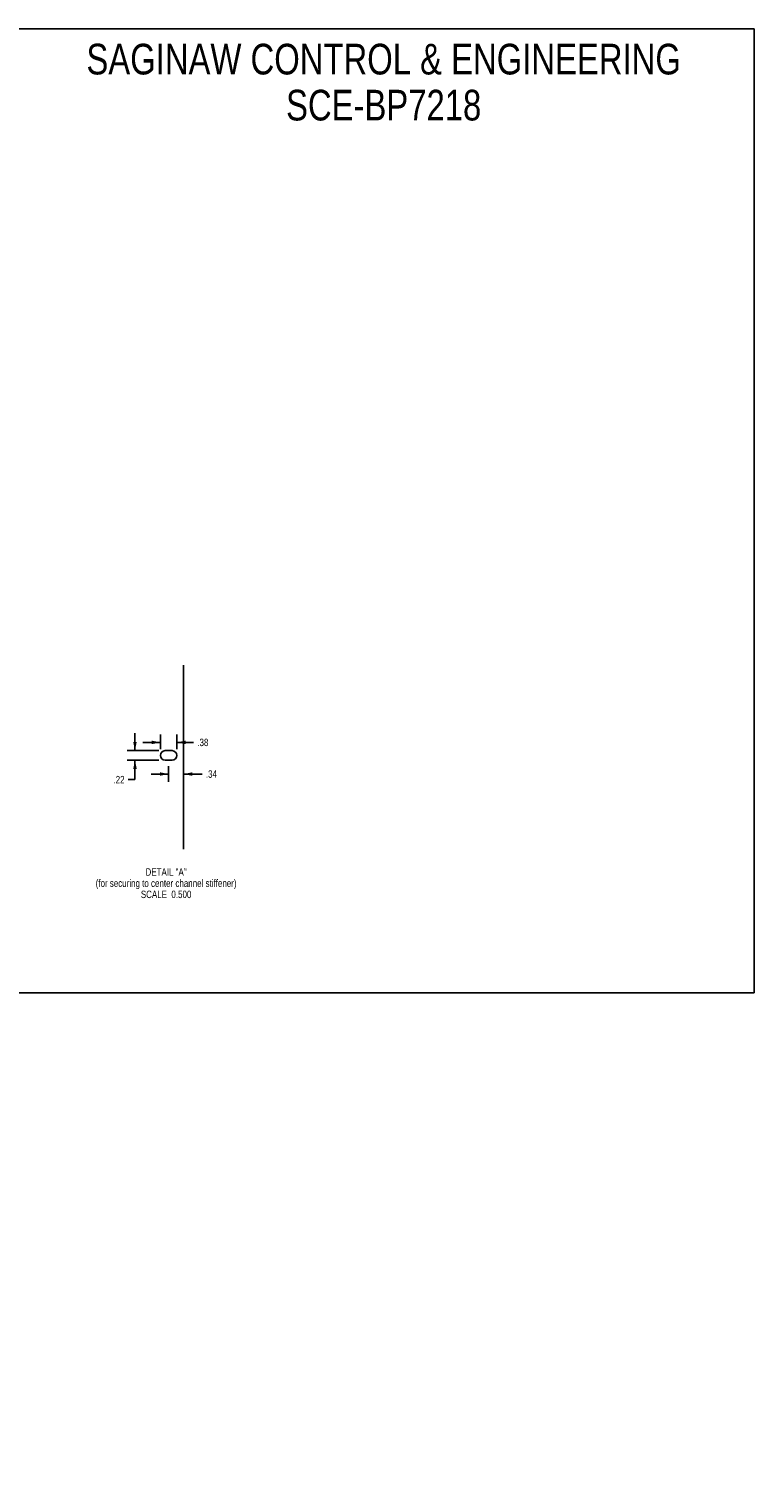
# Model space of a CAD drawing. Header units: inches. Extents: x 0 to 136, y -43 to 88.
# Tile 2 of 2: x 70 to 136, y -43 to 88. Entities that reach past the tile are written whole.
import ezdxf

# ---------------------------------------------------------------- set-up
doc = ezdxf.new("R2010")
doc.units = ezdxf.units.IN
doc.header["$LTSCALE"] = 7.48
doc.header["$MEASUREMENT"] = 0
doc.layers.get('0').update_dxf_attribs({"linetype": 'CONTINUOUS'})
doc.layers.add('02___PRT_ALL_AXES', color=7, linetype='CONTINUOUS')
doc.layers.add('DIMENSIONS', color=7, linetype='CONTINUOUS')
doc.styles.get("Standard").update_dxf_attribs({"font": 'txt', "width": 0.8})
doc.dimstyles.new('DIMSTYLE_2', dxfattribs={"dimtxt": 0.68, "dimasz": 0.8, "dimexe": 0.09, "dimexo": 0.07, "dimgap": 0.0425, "dimtad": 0, "dimtih": 1, "dimtoh": 1, "dimlfac": 0.25, "dimzin": 4, "dimdsep": 46, "dimtxsty": 'Standard', "dimblk": '_FILLED', "dimblk1": '_FILLED', "dimblk2": '_FILLED', "dimcen": 0.09, "dimadec": 0, "dimazin": 0, "dimtfac": 1, "dimtofl": 0, "dimtmove": 0, "dimatfit": 3, "dimldrblk": '_FILLED', "dimfxl": 1, "dimtolj": 1, "dimtzin": 4, "dimarcsym": 0})

# ---------------------------------------------------------------- blocks, each defined once
blk = doc.blocks.new('_FILLED')
at = {"color": 0, "linetype": 'ByBlock'}
blk.add_solid([(0, 0), (-1, 0.2), (-1, -0.2)], dxfattribs=at)
blk = doc.blocks.new('*D8')
at = {"layer": 'DIMENSIONS', "color": 2, "linetype": 'Continuous'}
for p, q in [((79.48, 22.11), (79.48, 23.71)), ((81.67, 22.11), (78.76, 22.11)), ((81.67, 21.24), (78.76, 21.24)), ((79.48, 21.24), (79.48, 19.46)), ((79.48, 19.46), (78.87, 19.46))]:
    blk.add_line(p, q, dxfattribs=at)
at = {"layer": 'DIMENSIONS', "color": 2, "linetype": 'Continuous', "xscale": 0.8, "yscale": 0.8, "zscale": 0.8}
for p, rotation in [((79.48, 22.11), 270), ((79.48, 21.24), 90)]:
    blk.add_blockref('_FILLED', p, dxfattribs=dict(at, rotation=rotation))
at = {"layer": 'DIMENSIONS', "color": 2, "linetype": 'Continuous', "insert": (78.53, 19.8), "char_height": 0.68, "width": 1.632, "attachment_point": 3, "line_spacing_factor": 0.9}
blk.add_mtext('.22', dxfattribs=at)
blk = doc.blocks.new('*D9')
at = {"layer": 'DIMENSIONS', "color": 2, "linetype": 'Continuous'}
for p, q in [((81.8, 22.86), (80.2, 22.86)), ((81.8, 22.23), (81.8, 23.58)), ((83.3, 22.23), (83.3, 23.58)), ((83.3, 22.86), (84.83, 22.86))]:
    blk.add_line(p, q, dxfattribs=at)
at = {"layer": 'DIMENSIONS', "color": 2, "linetype": 'Continuous', "xscale": 0.8, "yscale": 0.8, "zscale": 0.8}
blk.add_blockref('_FILLED', (81.8, 22.86), dxfattribs=at)
at = {"layer": 'DIMENSIONS', "color": 2, "linetype": 'Continuous', "xscale": 0.8, "yscale": 0.8, "zscale": 0.8, "rotation": 180}
blk.add_blockref('_FILLED', (83.3, 22.86), dxfattribs=at)
at = {"layer": 'DIMENSIONS', "color": 2, "linetype": 'Continuous', "insert": (85.17, 23.2), "char_height": 0.68, "width": 1.632, "attachment_point": 1, "line_spacing_factor": 0.9}
blk.add_mtext('.38', dxfattribs=at)
blk = doc.blocks.new('*D13')
at = {"layer": 'DIMENSIONS', "color": 2, "linetype": 'Continuous'}
for p, q in [((82.55, 19.97), (80.95, 19.97)), ((82.55, 20.68), (82.55, 19.25)), ((83.91, 19.97), (85.61, 19.97))]:
    blk.add_line(p, q, dxfattribs=at)
at = {"layer": 'DIMENSIONS', "color": 2, "linetype": 'Continuous', "xscale": 0.8, "yscale": 0.8, "zscale": 0.8}
blk.add_blockref('_FILLED', (82.55, 19.97), dxfattribs=at)
at = {"layer": 'DIMENSIONS', "color": 2, "linetype": 'Continuous', "xscale": 0.8, "yscale": 0.8, "zscale": 0.8, "rotation": 180}
blk.add_blockref('_FILLED', (83.91, 19.97), dxfattribs=at)
at = {"layer": 'DIMENSIONS', "color": 2, "linetype": 'Continuous', "insert": (85.95, 20.31), "char_height": 0.68, "width": 1.632, "attachment_point": 1, "line_spacing_factor": 0.9}
blk.add_mtext('.34', dxfattribs=at)

msp = doc.modelspace()

# ---------------------------------------------------------------- linework, layer by layer
at = {"color": 7, "linetype": 'Continuous'}
for p, q in [((0, 88), (136, 88)), ((136, 0), (136, 88)), ((0, 0), (136, 0))]:
    msp.add_line(p, q, dxfattribs=at)
at = {"color": 3, "linetype": 'Continuous'}
msp.add_line((83.909, 13.113), (83.909, 29.916), dxfattribs=at)
at = {"layer": '02___PRT_ALL_AXES', "color": 3, "linetype": 'Continuous'}
for p, q in [((82.235, 22.107), (82.863, 22.107)), ((82.863, 21.235), (82.235, 21.235))]:
    msp.add_line(p, q, dxfattribs=at)
for centre, start, end in [((82.235, 21.671), 90, 270), ((82.863, 21.671), 270, 90)]:
    msp.add_arc(centre, 0.436, start, end, dxfattribs=at)

# ---------------------------------------------------------------- texts
at = {"layer": 'DIMENSIONS', "color": 2, "linetype": 'Continuous', "attachment_point": 2, "line_spacing_factor": 0.9}
for s, insert, char_height, width in [('SAGINAW CONTROL & ENGINEERING\\PSCE-BP7218', (102.178, 86.631), 2.8, 64.96), ('DETAIL "A"\\P(for securing to center channel stiffener)\\PSCALE  0.500', (82.321, 11.369), 0.68, 22.848)]:
    msp.add_mtext(s, dxfattribs=dict(at, insert=insert, char_height=char_height, width=width))

# ---------------------------------------------------------------- dimensions: what is measured, and where the dimension line sits
at = {"layer": 'DIMENSIONS', "color": 2, "linetype": 'Continuous'}
for base, p1, p2, angle, picture, middle in [((79.482, 21.235), (81.745, 22.107), (81.745, 21.235), 270, '*D8', (77.713, 19.456)), ((82.549, 19.974), (83.909, -43.304), (82.549, 19.184), 180, '*D13', (86.768, 19.974))]:
    dim = msp.add_linear_dim(base=base, p1=p1, p2=p2, angle=angle, dimstyle='DIMSTYLE_2', dxfattribs=at)
    dim.commit()
    dim.dimension.update_dxf_attribs({"geometry": picture, "text_midpoint": middle, "dimtype": 160})
dim = msp.add_linear_dim(base=(83.298705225, 22.863509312), p1=(81.798705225, 23.653509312), p2=(83.298705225, 23.653509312), dimstyle='DIMSTYLE_2', dxfattribs=at)
dim.commit()
dim.dimension.update_dxf_attribs({"geometry": '*D9', "text_midpoint": (85.986793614, 22.863509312), "dimtype": 160})

doc.saveas('drawing.dxf')
